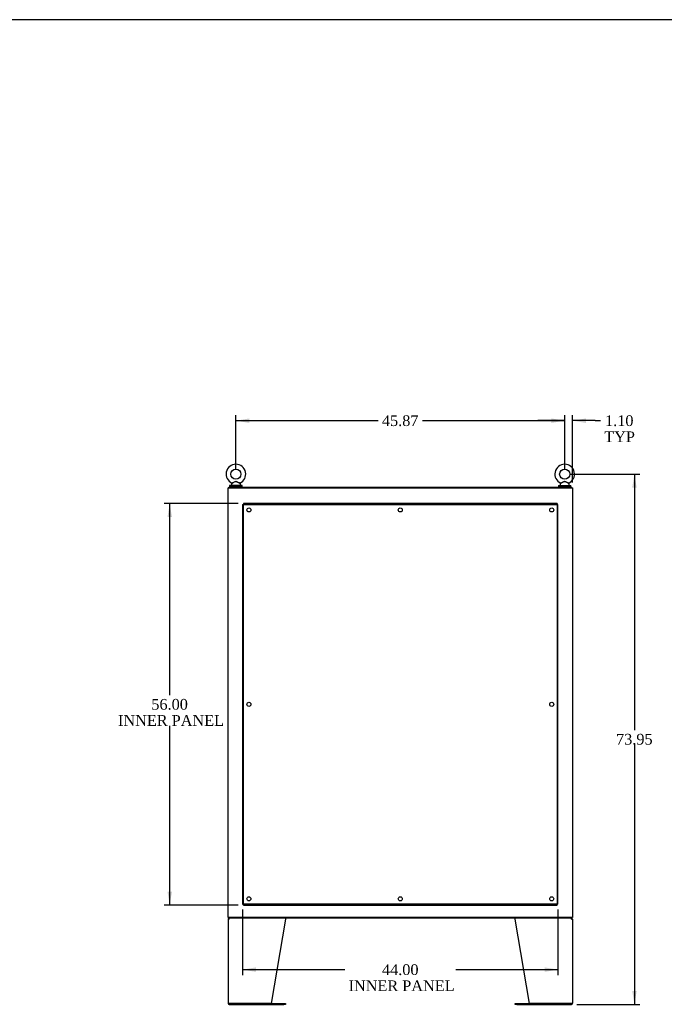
# Model space of a CAD drawing. Header units: inches. Extents: x 1 to 359, y -2 to 239.
# Tile 20 of 24: x 198 to 287, y 102 to 239. Entities that reach past the tile are written whole.
import ezdxf
from ezdxf.enums import TextEntityAlignment as Align
from ezdxf.lldxf.tags import DXFTag

# ---------------------------------------------------------------- set-up
doc = ezdxf.new("R2010")
doc.units = ezdxf.units.IN
doc.header["$MEASUREMENT"] = 0
for name, color, linetype in [('COM43132', 7, 'Continuous'), ('COM55602-1', 7, 'Continuous'), ('COM70112-1', 7, 'Continuous'), ('COM71181-1', 7, 'Continuous'), ('COM71183-1', 7, 'Continuous'), ('Default', 7, 'Continuous'), ('SCS86415', 7, 'Continuous'), ('WAF25377', 7, 'Continuous'), ('WAM254785', 7, 'Continuous')]:
    doc.layers.add(name, color=color, linetype=linetype)
doc.styles.add('SEACAD_Times_New_Roman', font='times.ttf')
tags = doc.linetypes.add('HIDDEN2', pattern=[0.1875, 0.125, -0.0625]).pattern_tags.tags
tags[6:7] = [DXFTag(74, 4), DXFTag(75, 0), DXFTag(340, '0'), DXFTag(46, 0.0), DXFTag(50, 0.0), DXFTag(44, 0.0), DXFTag(45, 0.0)]
tags[4:5] = [DXFTag(74, 4), DXFTag(75, 0), DXFTag(340, '0'), DXFTag(46, 0.0), DXFTag(50, 0.0), DXFTag(44, 0.0), DXFTag(45, 0.0)]
doc.dimstyles.new('HAMMOND_(STH_-_300x200)', dxfattribs={"dimtxt": 1.5, "dimasz": 1.875, "dimexe": 0.75, "dimexo": 0.75, "dimgap": 0.375, "dimtad": 0, "dimtih": 1, "dimtoh": 1, "dimzin": 0, "dimdsep": 46, "dimtxsty": 'SEACAD_Times_New_Roman', "dimblk1": '_SE_FILLED', "dimblk2": '_SE_FILLED', "dimsah": 1, "dimcen": 0.75, "dimadec": 0, "dimazin": 0, "dimtfac": 0.8, "dimtofl": 0, "dimtmove": 0, "dimatfit": 3, "dimfxl": 1, "dimtolj": 1, "dimtzin": 0, "dimarcsym": 0})

# ---------------------------------------------------------------- blocks, each defined once
blk = doc.blocks.new('SE4')
at = {"layer": 'COM43132', "color": 7, "linetype": 'HIDDEN2'}
for p, q in [((228.63, 171.24), (228.63, 115.49)), ((228.63, 171.24), (228.76, 171.24)), ((272.51, 171.37), (228.76, 171.37)), ((228.76, 171.37), (228.76, 171.24)), ((228.76, 115.49), (228.76, 171.24)), ((228.76, 171.24), (272.51, 171.24)), ((228.76, 171.24), (228.82, 171.18)), ((228.76, 171.24), (228.76, 171.24)), ((228.82, 171.18), (228.76, 171.24)), ((228.76, 171.24), (228.76, 171.24)), ((228.82, 171.18), (228.82, 171.18)), ((228.82, 171.18), (228.82, 171.18)), ((272.51, 171.24), (272.45, 171.18)), ((272.45, 171.18), (272.51, 171.24)), ((272.45, 171.18), (272.45, 171.18)), ((272.45, 171.18), (272.45, 171.18)), ((272.51, 171.37), (272.51, 171.24)), ((272.51, 171.24), (272.51, 115.49)), ((272.63, 171.24), (272.51, 171.24)), ((272.51, 171.24), (272.51, 171.24)), ((272.51, 171.24), (272.51, 171.24)), ((272.63, 115.49), (272.63, 171.24)), ((228.63, 115.49), (228.76, 115.49)), ((228.82, 115.55), (228.76, 115.49)), ((228.76, 115.49), (228.82, 115.55)), ((272.51, 115.49), (228.76, 115.49)), ((228.76, 115.37), (228.76, 115.49)), ((228.76, 115.49), (228.76, 115.49)), ((228.76, 115.49), (228.76, 115.49)), ((228.82, 115.55), (228.82, 115.55)), ((228.82, 115.55), (228.82, 115.55)), ((272.45, 115.55), (272.45, 115.55)), ((272.45, 115.55), (272.45, 115.55)), ((272.45, 115.55), (272.51, 115.49)), ((272.51, 115.49), (272.45, 115.55)), ((272.63, 115.49), (272.51, 115.49)), ((272.51, 115.37), (272.51, 115.49)), ((272.51, 115.49), (272.51, 115.49)), ((272.51, 115.49), (272.51, 115.49)), ((228.76, 115.37), (272.51, 115.37))]:
    blk.add_line(p, q, dxfattribs=at)
for centre in [(229.51, 170.49), (250.63, 170.49), (271.76, 170.49), (229.51, 143.37), (271.76, 143.37), (229.51, 116.24), (250.63, 116.24), (271.76, 116.24)]:
    blk.add_circle(centre, 0.281, dxfattribs=at)
for centre, start, end in [((229.47, 172.51), 238.8388, 243.6607), ((227.5, 170.53), 26.3393, 31.1612), ((273.77, 170.53), 148.8388, 153.6607), ((271.8, 172.51), 296.3393, 301.1612), ((229.47, 114.23), 116.3393, 121.1612), ((227.5, 116.21), 328.8388, 333.6607), ((271.8, 114.23), 58.8388, 63.6607), ((273.77, 116.21), 206.3393, 211.1612)]:
    blk.add_arc(centre, 1.48, start, end, dxfattribs=at)
at = {"layer": 'COM55602-1', "color": 7, "linetype": 'Continuous'}
for p, q in [((226.6, 113.38), (226.6, 101.67)), ((226.6, 113.38), (226.74, 113.38)), ((226.71, 113.41), (226.63, 113.47)), ((226.74, 113.43), (226.74, 113.52)), ((226.74, 113.38), (226.74, 113.47)), ((226.74, 113.38), (226.74, 113.38)), ((234.6, 113.38), (232.6, 101.62)), ((234.6, 113.47), (234.6, 113.38)), ((266.66, 113.38), (266.66, 113.47)), ((268.66, 101.62), (266.66, 113.38)), ((274.52, 113.43), (274.52, 113.52)), ((274.52, 113.47), (274.52, 113.38)), ((274.52, 113.38), (274.66, 113.38)), ((274.52, 113.38), (274.52, 113.38)), ((274.56, 113.41), (274.63, 113.47)), ((274.66, 113.38), (274.66, 101.67)), ((226.74, 101.62), (226.61, 101.62)), ((226.61, 101.62), (226.74, 101.62)), ((232.6, 101.62), (226.74, 101.62)), ((226.74, 101.62), (234.38, 101.62)), ((226.74, 101.52), (234.38, 101.52)), ((234.38, 101.62), (234.6, 101.62)), ((234.6, 101.52), (234.38, 101.52)), ((234.6, 101.62), (234.6, 101.52)), ((266.66, 101.52), (266.66, 101.62)), ((266.66, 101.62), (266.88, 101.62)), ((266.88, 101.52), (266.66, 101.52)), ((266.88, 101.62), (274.52, 101.62)), ((266.88, 101.52), (274.52, 101.52)), ((274.52, 101.62), (268.66, 101.62)), ((274.52, 101.62), (274.66, 101.62)), ((274.66, 101.62), (274.52, 101.62))]:
    blk.add_line(p, q, dxfattribs=at)
for centre, radius, start, end in [((226.74, 113.38), 0.143, 142.4162, 180), ((226.74, 113.38), 0.143, 90, 142.4162), ((226.74, 113.38), 0.048, 142.4162, 180), ((226.74, 113.38), 0.048, 90.0001, 142.416), ((274.52, 113.38), 0.143, 37.5838, 90), ((274.52, 113.38), 0.048, 37.584, 89.9999), ((274.52, 113.38), 0.048, 0, 37.5838), ((274.52, 113.38), 0.143, 0, 37.5838), ((226.74, 101.67), 0.143, 180, 199.6129), ((274.52, 101.67), 0.143, 340.3871, 0), ((226.74, 101.67), 0.143, 199.6129, 270), ((274.52, 101.67), 0.143, 270, 340.3871)]:
    blk.add_arc(centre, radius, start, end, dxfattribs=at)
for centre, major_axis, start_param, end_param in [((226.74, 101.67), (0.143, 0), 3.141593, 3.483903), ((274.52, 101.67), (-0.143, 0), 2.799282, 3.141593)]:
    blk.add_ellipse(centre, major_axis=major_axis, ratio=0.99836, start_param=start_param, end_param=end_param, dxfattribs=at)
for points in [[(226.74, 113.47), (226.75, 113.49), (226.76, 113.5), (226.78, 113.52), (226.79, 113.52), (226.8, 113.52)], [(234.59, 113.52), (234.59, 113.52), (234.59, 113.52), (234.6, 113.5), (234.6, 113.49), (234.6, 113.47)], [(266.66, 113.47), (266.67, 113.49), (266.67, 113.5), (266.67, 113.52), (266.67, 113.52), (266.68, 113.52)], [(274.46, 113.52), (274.47, 113.52), (274.48, 113.52), (274.5, 113.5), (274.51, 113.49), (274.52, 113.47)]]:
    blk.add_open_spline(points, degree=3, knots=[0, 0, 0, 0, 0.5, 0.5, 1, 1, 1, 1], dxfattribs=at)
at = {"layer": 'COM70112-1', "color": 7, "linetype": 'Continuous'}
for p, q in [((226.7, 173.65), (274.57, 173.65)), ((226.7, 173.55), (226.7, 173.65)), ((274.57, 173.55), (274.57, 173.65))]:
    blk.add_line(p, q, dxfattribs=at)
at = {"layer": 'COM71181-1', "color": 7, "linetype": 'Continuous'}
for p, q in [((226.6, 173.55), (226.74, 173.55)), ((226.6, 113.62), (226.6, 173.55)), ((226.74, 173.55), (274.52, 173.55)), ((274.52, 173.55), (274.66, 173.55)), ((274.66, 173.55), (274.66, 113.62)), ((226.74, 113.62), (226.6, 113.62)), ((274.52, 113.62), (226.74, 113.62)), ((274.66, 113.62), (274.52, 113.62))]:
    blk.add_line(p, q, dxfattribs=at)
at = {"layer": 'COM71183-1', "color": 7, "linetype": 'Continuous'}
for p, q in [((226.7, 113.62), (226.7, 113.52)), ((274.57, 113.52), (226.7, 113.52)), ((274.57, 113.62), (274.57, 113.52))]:
    blk.add_line(p, q, dxfattribs=at)
at = {"layer": 'SCS86415', "color": 7, "linetype": 'Continuous'}
for p, q in [((227.07, 174.07), (227.07, 173.95)), ((227.15, 174.19), (227.09, 174.11)), ((228.31, 174.11), (228.24, 174.19)), ((228.32, 173.95), (228.32, 174.07)), ((272.94, 174.07), (272.94, 173.95)), ((273.02, 174.19), (272.96, 174.11)), ((274.18, 174.11), (274.12, 174.19)), ((274.19, 173.95), (274.19, 174.07))]:
    blk.add_line(p, q, dxfattribs=at)
for centre in [(227.7, 175.48), (273.57, 175.48)]:
    blk.add_circle(centre, 0.704, dxfattribs=at)
for centre, radius, start, end in [((227.7, 175.48), 1.37, 90, 245.9729), ((227.7, 175.48), 1.37, 293.9968, 90), ((273.57, 175.48), 1.37, 90, 245.9729), ((273.57, 175.48), 1.37, 293.9968, 90), ((227.13, 174.07), 0.06, 140.3214, 180), ((227.13, 173.95), 0.06, 180, 270), ((228.27, 174.2), 0.03, 118.4473, 242.1084), ((228.26, 173.95), 0.06, 270, 0), ((228.26, 174.07), 0.06, 0, 39.6786), ((273, 174.07), 0.06, 140.3214, 180), ((273, 173.95), 0.06, 180, 270), ((274.14, 174.2), 0.03, 118.4473, 242.1084), ((274.13, 173.95), 0.06, 270, 0), ((274.13, 174.07), 0.06, 0, 39.6786)]:
    blk.add_arc(centre, radius, start, end, dxfattribs=at)
for points, knots in [([(227.14, 174.23), (227.14, 174.23), (227.14, 174.23), (227.14, 174.23), (227.17, 174.24), (227.24, 174.28), (227.29, 174.31), (227.4, 174.36), (227.46, 174.39), (227.58, 174.44), (227.64, 174.46), (227.74, 174.45), (227.77, 174.45), (227.83, 174.43), (227.86, 174.42), (227.95, 174.38), (228.01, 174.35), (228.11, 174.3), (228.16, 174.28), (228.24, 174.24), (228.26, 174.23), (228.25, 174.23), (228.25, 174.23), (228.25, 174.23)], [0.4346058, 0.4346058, 0.4346058, 0.4346058, 0.4375, 0.4375, 0.5, 0.5, 0.5625, 0.5625, 0.625, 0.625, 0.6875, 0.6875, 0.71875, 0.71875, 0.75, 0.75, 0.8125, 0.8125, 0.875, 0.875, 0.9375, 0.9375, 0.9436464, 0.9436464, 0.9436464, 0.9436464]), ([(228.24, 174.18), (228.24, 174.18), (228.23, 174.19), (228.16, 174.23), (228.11, 174.26), (228.04, 174.3), (228.01, 174.31), (227.95, 174.34), (227.93, 174.36), (227.87, 174.39), (227.84, 174.4), (227.78, 174.42), (227.75, 174.43), (227.68, 174.44), (227.65, 174.43), (227.59, 174.42), (227.56, 174.4), (227.47, 174.36), (227.41, 174.33), (227.31, 174.27), (227.26, 174.24), (227.18, 174.2), (227.15, 174.19), (227.15, 174.18), (227.15, 174.18), (227.15, 174.18)], [0.0683017, 0.0683017, 0.0683017, 0.0683017, 0.125, 0.125, 0.1875, 0.1875, 0.21875, 0.21875, 0.25, 0.25, 0.28125, 0.28125, 0.3125, 0.3125, 0.34375, 0.34375, 0.375, 0.375, 0.4375, 0.4375, 0.5, 0.5, 0.5625, 0.5625, 0.5685641, 0.5685641, 0.5685641, 0.5685641]), ([(273.01, 174.23), (273.01, 174.23), (273.01, 174.23), (273.01, 174.23), (273.04, 174.24), (273.12, 174.28), (273.17, 174.31), (273.28, 174.36), (273.33, 174.39), (273.45, 174.44), (273.51, 174.46), (273.61, 174.45), (273.64, 174.45), (273.71, 174.43), (273.74, 174.42), (273.82, 174.38), (273.88, 174.35), (273.99, 174.3), (274.04, 174.28), (274.11, 174.24), (274.13, 174.23), (274.13, 174.23), (274.13, 174.23), (274.13, 174.23)], [0.4346058, 0.4346058, 0.4346058, 0.4346058, 0.4375, 0.4375, 0.5, 0.5, 0.5625, 0.5625, 0.625, 0.625, 0.6875, 0.6875, 0.71875, 0.71875, 0.75, 0.75, 0.8125, 0.8125, 0.875, 0.875, 0.9375, 0.9375, 0.9436464, 0.9436464, 0.9436464, 0.9436464]), ([(274.12, 174.18), (274.12, 174.18), (274.1, 174.19), (274.03, 174.23), (273.99, 174.26), (273.91, 174.3), (273.88, 174.31), (273.83, 174.34), (273.8, 174.36), (273.74, 174.39), (273.71, 174.4), (273.65, 174.42), (273.62, 174.43), (273.55, 174.44), (273.52, 174.43), (273.46, 174.42), (273.43, 174.4), (273.34, 174.36), (273.29, 174.33), (273.18, 174.27), (273.13, 174.24), (273.05, 174.2), (273.03, 174.19), (273.02, 174.18), (273.02, 174.18), (273.02, 174.18)], [0.0683017, 0.0683017, 0.0683017, 0.0683017, 0.125, 0.125, 0.1875, 0.1875, 0.21875, 0.21875, 0.25, 0.25, 0.28125, 0.28125, 0.3125, 0.3125, 0.34375, 0.34375, 0.375, 0.375, 0.4375, 0.4375, 0.5, 0.5, 0.5625, 0.5625, 0.5685641, 0.5685641, 0.5685641, 0.5685641])]:
    blk.add_open_spline(points, degree=3, knots=knots, dxfattribs=at)
at = {"layer": 'WAF25377', "color": 7, "linetype": 'Continuous'}
for p, q in [((228.57, 173.89), (226.82, 173.89)), ((226.82, 173.89), (226.82, 173.77)), ((228.57, 173.77), (226.82, 173.77)), ((228.57, 173.77), (228.57, 173.89)), ((272.69, 173.89), (274.44, 173.89)), ((272.69, 173.89), (272.69, 173.77)), ((272.69, 173.77), (274.44, 173.77)), ((274.44, 173.77), (274.44, 173.89))]:
    blk.add_line(p, q, dxfattribs=at)
at = {"layer": 'WAM254785', "color": 7, "linetype": 'Continuous'}
for p, q in [((226.95, 173.77), (226.95, 173.65)), ((228.45, 173.65), (228.45, 173.77)), ((272.82, 173.77), (272.82, 173.65)), ((274.32, 173.65), (274.32, 173.77))]:
    blk.add_line(p, q, dxfattribs=at)
blk = doc.blocks.new('DMBLK3532')
at = {"layer": 'Default', "linetype": 'Continuous'}
for points in [[(229.57, 183.25), (227.7, 182.94), (229.57, 182.62)], [(271.69, 183.25), (271.69, 182.62), (273.57, 182.94)]]:
    blk.add_hatch(color=7, dxfattribs=at).paths.add_polyline_path(points)
at = {"layer": 'Default', "color": 7, "linetype": 'Continuous'}
for p, q in [((227.7, 176.23), (227.7, 183.69)), ((227.7, 182.94), (247.55, 182.94)), ((253.72, 182.94), (273.57, 182.94)), ((273.57, 176.23), (273.57, 183.69))]:
    blk.add_line(p, q, dxfattribs=at)
at = {"layer": 'Default', "color": 7, "linetype": 'Continuous', "style": 'SEACAD_Times_New_Roman'}
blk.add_text('45.87', height=1.5, dxfattribs=at).set_placement((248.07, 183.69), align=Align.TOP_LEFT)
blk = doc.blocks.new('_SE_FILLED')
at = {"color": 0}
blk.add_line((0, 0), (-1, 0), dxfattribs=at)
blk.add_solid([(0, 0), (-1, -0.1665), (-1, 0.1665), (0, 0)], dxfattribs=at)
blk = doc.blocks.new('DMBLK3533')
at = {"layer": 'Default', "linetype": 'Continuous'}
for points in [[(218.15, 169.49), (218.78, 169.49), (218.46, 171.37)], [(218.15, 117.24), (218.46, 115.37), (218.78, 117.24)]]:
    blk.add_hatch(color=7, dxfattribs=at).paths.add_polyline_path(points)
at = {"layer": 'Default', "color": 7, "linetype": 'Continuous'}
for p, q in [((228.01, 171.37), (217.71, 171.37)), ((218.46, 144.64), (218.46, 171.37)), ((218.46, 115.37), (218.46, 140.37)), ((228.01, 115.37), (217.71, 115.37))]:
    blk.add_line(p, q, dxfattribs=at)
at = {"layer": 'Default', "color": 7, "linetype": 'Continuous', "style": 'SEACAD_Times_New_Roman'}
for s, p in [('56.00', (215.9, 144.12)), ('INNER PANEL', (211.25, 141.87))]:
    blk.add_text(s, height=1.5, dxfattribs=at).set_placement(p, align=Align.TOP_LEFT)
blk = doc.blocks.new('DMBLK3534')
at = {"layer": 'Default', "linetype": 'Continuous'}
for points in [[(230.51, 106.05), (230.51, 106.68), (228.63, 106.36)], [(270.76, 106.05), (272.63, 106.36), (270.76, 106.68)]]:
    blk.add_hatch(color=7, dxfattribs=at).paths.add_polyline_path(points)
at = {"layer": 'Default', "color": 7, "linetype": 'Continuous'}
for p, q in [((228.63, 114.74), (228.63, 105.61)), ((272.63, 114.74), (272.63, 105.61)), ((228.63, 106.36), (242.89, 106.36)), ((258.38, 106.36), (272.63, 106.36))]:
    blk.add_line(p, q, dxfattribs=at)
at = {"layer": 'Default', "color": 7, "linetype": 'Continuous', "style": 'SEACAD_Times_New_Roman'}
for s, p in [('44.00', (248.08, 107.11)), ('INNER PANEL', (243.42, 104.86))]:
    blk.add_text(s, height=1.5, dxfattribs=at).set_placement(p, align=Align.TOP_LEFT)
blk = doc.blocks.new('DMBLK3556')
at = {"layer": 'Default', "linetype": 'Continuous'}
for points in [[(271.69, 183.25), (271.69, 182.62), (273.57, 182.94)], [(276.54, 183.25), (274.66, 182.94), (276.54, 182.62)]]:
    blk.add_hatch(color=7, dxfattribs=at).paths.add_polyline_path(points)
at = {"layer": 'Default', "color": 7, "linetype": 'Continuous'}
for p, q in [((273.57, 182.94), (269.82, 182.94)), ((273.57, 176.23), (273.57, 183.69)), ((274.66, 174.3), (274.66, 183.69)), ((277.82, 182.94), (274.66, 182.94)), ((277.82, 182.94), (278.57, 182.94))]:
    blk.add_line(p, q, dxfattribs=at)
at = {"layer": 'Default', "color": 7, "linetype": 'Continuous', "style": 'SEACAD_Times_New_Roman'}
for s, p in [('1.10', (279.2, 183.69)), ('TYP', (279.09, 181.44))]:
    blk.add_text(s, height=1.5, dxfattribs=at).set_placement(p, align=Align.TOP_LEFT)
blk = doc.blocks.new('DMBLK3557')
at = {"layer": 'Default', "linetype": 'Continuous'}
for points in [[(283.61, 173.6), (283.3, 175.48), (282.99, 173.6)], [(283.61, 103.4), (282.99, 103.4), (283.3, 101.52)]]:
    blk.add_hatch(color=7, dxfattribs=at).paths.add_polyline_path(points)
at = {"layer": 'Default', "color": 7, "linetype": 'Continuous'}
for p, q in [((274.32, 175.48), (284.05, 175.48)), ((283.3, 175.48), (283.3, 139.78)), ((283.3, 137.75), (283.3, 101.52)), ((275.27, 101.52), (284.05, 101.52))]:
    blk.add_line(p, q, dxfattribs=at)
at = {"layer": 'Default', "color": 7, "linetype": 'Continuous', "style": 'SEACAD_Times_New_Roman'}
blk.add_text('73.95', height=1.5, dxfattribs=at).set_placement((280.74, 139.25), align=Align.TOP_LEFT)
blk = doc.blocks.new('BORDER')
at = {"layer": 'Default', "color": 7, "linetype": 'Continuous'}
blk.add_line((0, 27.86), (-41.86, 27.86), dxfattribs=at)

msp = doc.modelspace()

# ---------------------------------------------------------------- block references
at = {"layer": 'Default', "color": 7, "xscale": 8.55, "yscale": 8.55, "zscale": 8.55}
msp.add_blockref('BORDER', (359.223, 0.67), dxfattribs=at)
at = {"layer": 'Default'}
msp.add_blockref('SE4', (0, 0), dxfattribs=at)

# ---------------------------------------------------------------- dimensions: what is measured, and where the dimension line sits
at = {"layer": 'Default', "color": 7, "linetype": 'Continuous'}
for base, p1, p2, angle, text, picture, middle, dimtype in [((227.696, 182.937), (227.696, 175.479), (273.569, 175.479), 0, '\\A1;<>', 'DMBLK3532', (250.633, 182.937), 161), ((283.2977, 101.5245), (273.5694, 175.4786), (274.5214, 101.5245), 90, '\\A1;<>', 'DMBLK3557', (283.2977, 138.5015), 160), ((218.464, 115.369), (228.76, 115.369), (228.76, 171.369), 90, '\\A1;<>\\PINNER PANEL', 'DMBLK3533', (218.464, 143.369), 161)]:
    dim = msp.add_linear_dim(base=base, p1=p1, p2=p2, angle=angle, text=text, dimstyle='HAMMOND_(STH_-_300x200)', dxfattribs=at)
    dim.commit()
    dim.dimension.update_dxf_attribs({"geometry": picture, "text_midpoint": middle, "dimtype": dimtype})
dim = msp.add_linear_dim(base=(273.569416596, 182.936681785), p1=(274.664416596, 173.554487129), p2=(273.569416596, 175.478584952), text='\\A1;<>\\PTYP', dimstyle='HAMMOND_(STH_-_300x200)', override={"dimtmove": 1}, dxfattribs=at)
dim.commit()
dim.dimension.update_dxf_attribs({"geometry": 'DMBLK3556', "text_midpoint": (278.565804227, 182.936681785), "dimtype": 160})
dim = msp.add_linear_dim(base=(272.635, 106.363), p1=(228.635, 171.244), p2=(272.635, 115.495), text='\\A1;<>\\PINNER PANEL', dimstyle='HAMMOND_(STH_-_300x200)', dxfattribs=at)
dim.commit()
dim.dimension.update_dxf_attribs({"geometry": 'DMBLK3534', "text_midpoint": (250.635, 106.363), "dimtype": 160})

doc.saveas('drawing.dxf')
